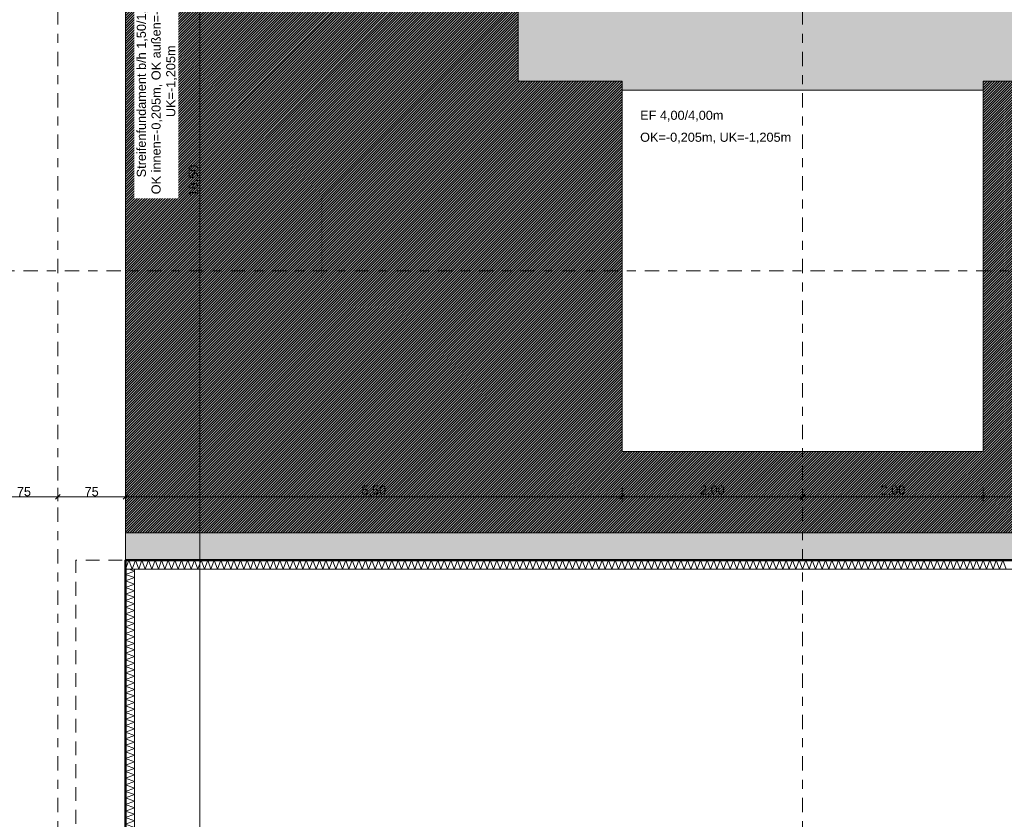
# Model space of a CAD drawing. Header units: metres. Extents: x -273 to 6, y -183 to 13.
# Tile 225 of 256: x -50 to -39, y -37 to -28. Entities that reach past the tile are written whole.
import ezdxf

# ---------------------------------------------------------------- set-up
doc = ezdxf.new("R2010")
doc.units = ezdxf.units.M
doc.header["$LTSCALE"] = 0.05
doc.header["$PDMODE"] = 1
doc.header["$PDSIZE"] = -2
doc.linetypes.add('ISO-02 Strichlinie', pattern=[3.81, 3.048, -0.762])
doc.linetypes.add('Linienart-53', pattern=[5.291531, 3.175, -1.058062, 0.352704, -0.705764])
doc.layers.get('0').update_dxf_attribs({"lineweight": 25})
for name, color, linetype, lineweight, true_color in [('00 -Bauelemente -Dämmung innen', 7, 'Continuous', 9, 0xff7fe6), ('30 -32 Gründung- 2 Flachgründungen u. Bodenplatten', 7, 'Continuous', 9, 0xff6633), ('30 -32 Gründung-4 Frostschürze', 7, 'Continuous', 9, 0x66aaff), ('70 -72 Beschriftung- 1 Beschriftung allgemein', 7, 'Continuous', 9, 0xff6633), ('70 -76 Bemaßung- 2 Allgemein', 7, 'Continuous', 5, 0x6666cc)]:
    doc.layers.add(name, color=color, linetype=linetype, lineweight=lineweight, true_color=true_color)
for name, color, linetype, lineweight in [('30 -35 Decken- 2 Beläge- Dämmung', 7, 'Continuous', 9), ('70 -71 Achsen- 1 Gebäudeachsen', 7, 'Linienart-53', 18), ('Keine', 7, 'Continuous', 9)]:
    doc.layers.add(name, color=color, linetype=linetype, lineweight=lineweight)
doc.styles.add('Arial', font='arial.ttf')
doc.dimstyles.new('k+k_klein', dxfattribs={"dimtxt": 0.100689, "dimasz": 0.05302, "dimexe": 0.05, "dimexo": 0.15, "dimgap": 0.005, "dimtad": 1, "dimdec": 3, "dimtxsty": 'Arial', "dimblk": 'VW_SLASH-2', "dimblk1": 'VW_SLASH-2', "dimblk2": 'VW_SLASH-2', "dimcen": 0, "dimdle": 0.025, "dimadec": 3, "dimazin": 0, "dimtfac": 0.75, "dimtdec": 3, "dimtix": 1, "dimtmove": 0, "dimatfit": 0, "dimldrblk": 'VW_FILLEDARROW', "dimfxl": 0.1, "dimfxlon": 1, "dimfrac": 2, "dimtolj": 1, "dimarcsym": 0})

# ---------------------------------------------------------------- blocks, each defined once
blk = doc.blocks.new('_Achsen (3D)')
at = {"layer": '70 -71 Achsen- 1 Gebäudeachsen', "transparency": 33554687}
for p, q in [((-49.921, 3.8), (-49.921, -46.172)), ((-41.671, 3.8), (-41.671, -46.172)), ((-179.668, -31.197), (3.826, -31.197))]:
    blk.add_line(p, q, dxfattribs=at)
blk = doc.blocks.new('Gruppe-394')
at = {"color": 255, "linetype": 'Continuous', "lineweight": 5}
blk.add_wipeout([(-49.171, -34.497), (-26.021, -34.497), (-26.021, -34.397), (-49.171, -34.397)], dxfattribs=at).dxf.layer = '00 -Bauelemente -Dämmung innen'
blk = doc.blocks.new('Gruppe-395')
at = {"layer": '00 -Bauelemente -Dämmung innen', "color": 7, "transparency": 33554687, "flags": 128}
blk.add_lwpolyline([(-49.171, -34.497), (-49.135, -34.397), (-49.098, -34.497), (-49.062, -34.397), (-49.025, -34.497), (-48.989, -34.397), (-48.953, -34.497), (-48.916, -34.397), (-48.88, -34.497), (-48.843, -34.397), (-48.807, -34.497), (-48.771, -34.397), (-48.734, -34.497), (-48.698, -34.397), (-48.661, -34.497), (-48.625, -34.397), (-48.589, -34.497), (-48.552, -34.397), (-48.516, -34.497), (-48.479, -34.397), (-48.443, -34.497), (-48.407, -34.397), (-48.37, -34.497), (-48.334, -34.397), (-48.297, -34.497), (-48.261, -34.397), (-48.225, -34.497), (-48.188, -34.397), (-48.152, -34.497), (-48.115, -34.397), (-48.079, -34.497), (-48.043, -34.397), (-48.006, -34.497), (-47.97, -34.397), (-47.934, -34.497), (-47.897, -34.397), (-47.861, -34.497), (-47.824, -34.397), (-47.788, -34.497), (-47.752, -34.397), (-47.715, -34.497), (-47.679, -34.397), (-47.642, -34.497), (-47.606, -34.397), (-47.57, -34.497), (-47.533, -34.397), (-47.497, -34.497), (-47.46, -34.397), (-47.424, -34.497), (-47.388, -34.397), (-47.351, -34.497), (-47.315, -34.397), (-47.278, -34.497), (-47.242, -34.397), (-47.206, -34.497), (-47.169, -34.397), (-47.133, -34.497), (-47.096, -34.397), (-47.06, -34.497), (-47.024, -34.397), (-46.987, -34.497), (-46.951, -34.397), (-46.914, -34.497), (-46.878, -34.397), (-46.842, -34.497), (-46.805, -34.397), (-46.769, -34.497), (-46.732, -34.397), (-46.696, -34.497), (-46.66, -34.397), (-46.623, -34.497), (-46.587, -34.397), (-46.55, -34.497), (-46.514, -34.397), (-46.478, -34.497), (-46.441, -34.397), (-46.405, -34.497), (-46.368, -34.397), (-46.332, -34.497), (-46.296, -34.397), (-46.259, -34.497), (-46.223, -34.397), (-46.186, -34.497), (-46.15, -34.397), (-46.114, -34.497), (-46.077, -34.397), (-46.041, -34.497), (-46.004, -34.397), (-45.968, -34.497), (-45.932, -34.397), (-45.895, -34.497), (-45.859, -34.397), (-45.822, -34.497), (-45.786, -34.397), (-45.75, -34.497), (-45.713, -34.397), (-45.677, -34.497), (-45.64, -34.397), (-45.604, -34.497), (-45.568, -34.397), (-45.531, -34.497), (-45.495, -34.397), (-45.459, -34.497), (-45.422, -34.397), (-45.386, -34.497), (-45.349, -34.397), (-45.313, -34.497), (-45.277, -34.397), (-45.24, -34.497), (-45.204, -34.397), (-45.167, -34.497), (-45.131, -34.397), (-45.095, -34.497), (-45.058, -34.397), (-45.022, -34.497), (-44.985, -34.397), (-44.949, -34.497), (-44.913, -34.397), (-44.876, -34.497), (-44.84, -34.397), (-44.803, -34.497), (-44.767, -34.397), (-44.731, -34.497), (-44.694, -34.397), (-44.658, -34.497), (-44.621, -34.397), (-44.585, -34.497), (-44.549, -34.397), (-44.512, -34.497), (-44.476, -34.397), (-44.439, -34.497), (-44.403, -34.397), (-44.367, -34.497), (-44.33, -34.397), (-44.294, -34.497), (-44.257, -34.397), (-44.221, -34.497), (-44.185, -34.397), (-44.148, -34.497), (-44.112, -34.397), (-44.075, -34.497), (-44.039, -34.397), (-44.003, -34.497), (-43.966, -34.397), (-43.93, -34.497), (-43.893, -34.397), (-43.857, -34.497), (-43.821, -34.397), (-43.784, -34.497), (-43.748, -34.397), (-43.711, -34.497), (-43.675, -34.397), (-43.639, -34.497), (-43.602, -34.397), (-43.566, -34.497), (-43.529, -34.397), (-43.493, -34.497), (-43.457, -34.397), (-43.42, -34.497), (-43.384, -34.397), (-43.347, -34.497), (-43.311, -34.397), (-43.275, -34.497), (-43.238, -34.397), (-43.202, -34.497), (-43.165, -34.397), (-43.129, -34.497), (-43.093, -34.397), (-43.056, -34.497), (-43.02, -34.397), (-42.984, -34.497), (-42.947, -34.397), (-42.911, -34.497), (-42.874, -34.397), (-42.838, -34.497), (-42.802, -34.397), (-42.765, -34.497), (-42.729, -34.397), (-42.692, -34.497), (-42.656, -34.397), (-42.62, -34.497), (-42.583, -34.397), (-42.547, -34.497), (-42.51, -34.397), (-42.474, -34.497), (-42.438, -34.397), (-42.401, -34.497), (-42.365, -34.397), (-42.328, -34.497), (-42.292, -34.397), (-42.256, -34.497), (-42.219, -34.397), (-42.183, -34.497), (-42.146, -34.397), (-42.11, -34.497), (-42.074, -34.397), (-42.037, -34.497), (-42.001, -34.397), (-41.964, -34.497), (-41.928, -34.397), (-41.892, -34.497), (-41.855, -34.397), (-41.819, -34.497), (-41.782, -34.397), (-41.746, -34.497), (-41.71, -34.397), (-41.673, -34.497), (-41.637, -34.397), (-41.6, -34.497), (-41.564, -34.397), (-41.528, -34.497), (-41.491, -34.397), (-41.455, -34.497), (-41.418, -34.397), (-41.382, -34.497), (-41.346, -34.397), (-41.309, -34.497), (-41.273, -34.397), (-41.236, -34.497), (-41.2, -34.397), (-41.164, -34.497), (-41.127, -34.397), (-41.091, -34.497), (-41.054, -34.397), (-41.018, -34.497), (-40.982, -34.397), (-40.945, -34.497), (-40.909, -34.397), (-40.872, -34.497), (-40.836, -34.397), (-40.8, -34.497), (-40.763, -34.397), (-40.727, -34.497), (-40.69, -34.397), (-40.654, -34.497), (-40.618, -34.397), (-40.581, -34.497), (-40.545, -34.397), (-40.509, -34.497), (-40.472, -34.397), (-40.436, -34.497), (-40.399, -34.397), (-40.363, -34.497), (-40.327, -34.397), (-40.29, -34.497), (-40.254, -34.397), (-40.217, -34.497), (-40.181, -34.397), (-40.145, -34.497), (-40.108, -34.397), (-40.072, -34.497), (-40.035, -34.397), (-39.999, -34.497), (-39.963, -34.397), (-39.926, -34.497), (-39.89, -34.397), (-39.853, -34.497), (-39.817, -34.397), (-39.781, -34.497), (-39.744, -34.397), (-39.708, -34.497), (-39.671, -34.397), (-39.635, -34.497), (-39.599, -34.397), (-39.562, -34.497), (-39.526, -34.397), (-39.489, -34.497), (-39.453, -34.397), (-39.417, -34.497)], dxfattribs=at)
blk = doc.blocks.new('Gruppe-396')
at = {"layer": '00 -Bauelemente -Dämmung innen', "color": 7, "linetype": 'Continuous', "lineweight": 9, "transparency": 33554687}
blk.add_line((-49.171, -34.397), (-49.171, -34.497), dxfattribs=at)
blk = doc.blocks.new('Gruppe-398')
at = {"color": 7, "transparency": 33554687}
blk.add_blockref('Gruppe-396', (0, 0), dxfattribs=at)
blk = doc.blocks.new('Gruppe-399')
at = {"layer": '00 -Bauelemente -Dämmung innen', "color": 7, "linetype": 'Continuous', "lineweight": 9, "transparency": 33554687}
blk.add_line((-26.021, -34.397), (-49.171, -34.397), dxfattribs=at)
blk = doc.blocks.new('Gruppe-400')
at = {"layer": '00 -Bauelemente -Dämmung innen', "color": 7, "linetype": 'Continuous', "lineweight": 9, "transparency": 33554687}
blk.add_line((-49.171, -34.497), (-26.021, -34.497), dxfattribs=at)
blk = doc.blocks.new('Gruppe-401')
at = {"color": 7, "transparency": 33554687}
for name in ['Gruppe-399', 'Gruppe-400']:
    blk.add_blockref(name, (0, 0), dxfattribs=at)
blk = doc.blocks.new('Gruppe-402')
at = {"layer": '00 -Bauelemente -Dämmung innen', "color": 7}
blk.add_blockref('Gruppe-394', (0, 0), dxfattribs=at)
at = {"color": 7, "transparency": 33554687}
for name in ['Gruppe-398', 'Gruppe-401']:
    blk.add_blockref(name, (0, 0), dxfattribs=at)
at = {"layer": '00 -Bauelemente -Dämmung innen', "color": 7, "transparency": 33554687}
blk.add_blockref('Gruppe-395', (0, 0), dxfattribs=at)
blk = doc.blocks.new('Gruppe-403')
at = {"layer": '00 -Bauelemente -Dämmung innen', "color": 7, "transparency": 33554687}
blk.add_blockref('Gruppe-402', (0, 0), dxfattribs=at)
at = {"layer": '00 -Bauelemente -Dämmung innen', "color": 0, "flags": 1}
for tag in ['IFC_UUID', 'instanceID', 'prm0_name', 'prm0_type', 'prm0_value', 'prm1_name', 'prm1_type', 'prm1_value', 'prm2_name', 'prm2_type', 'prm2_value', 'prm3_name', 'prm3_type', 'prm3_value', 'prm4_name', 'prm4_type', 'prm4_value', 'prm5_name', 'prm5_type', 'prm5_value', 'prm6_name', 'prm6_type', 'prm6_value']:
    blk.add_attdef(tag, (-49.171, -34.497), '', height=0.00018, dxfattribs=at)
blk = doc.blocks.new('Gruppe-1444')
at = {"color": 255, "linetype": 'Continuous', "lineweight": 5}
blk.add_wipeout([(-49.071, -40.197), (-49.071, -34.497), (-49.171, -34.497), (-49.171, -40.197)], dxfattribs=at).dxf.layer = '00 -Bauelemente -Dämmung innen'
blk = doc.blocks.new('Gruppe-1445')
at = {"layer": '00 -Bauelemente -Dämmung innen', "color": 7, "transparency": 33554687, "flags": 128}
blk.add_lwpolyline([(-49.071, -40.197), (-49.171, -40.161), (-49.071, -40.124), (-49.171, -40.088), (-49.071, -40.051), (-49.171, -40.015), (-49.071, -39.979), (-49.171, -39.942), (-49.071, -39.906), (-49.171, -39.869), (-49.071, -39.833), (-49.171, -39.797), (-49.071, -39.76), (-49.171, -39.724), (-49.071, -39.687), (-49.171, -39.651), (-49.071, -39.615), (-49.171, -39.578), (-49.071, -39.542), (-49.171, -39.505), (-49.071, -39.469), (-49.171, -39.433), (-49.071, -39.396), (-49.171, -39.36), (-49.071, -39.324), (-49.171, -39.287), (-49.071, -39.251), (-49.171, -39.214), (-49.071, -39.178), (-49.171, -39.142), (-49.071, -39.105), (-49.171, -39.069), (-49.071, -39.032), (-49.171, -38.996), (-49.071, -38.96), (-49.171, -38.923), (-49.071, -38.887), (-49.171, -38.85), (-49.071, -38.814), (-49.171, -38.778), (-49.071, -38.741), (-49.171, -38.705), (-49.071, -38.668), (-49.171, -38.632), (-49.071, -38.596), (-49.171, -38.559), (-49.071, -38.523), (-49.171, -38.486), (-49.071, -38.45), (-49.171, -38.414), (-49.071, -38.377), (-49.171, -38.341), (-49.071, -38.304), (-49.171, -38.268), (-49.071, -38.232), (-49.171, -38.195), (-49.071, -38.159), (-49.171, -38.122), (-49.071, -38.086), (-49.171, -38.05), (-49.071, -38.013), (-49.171, -37.977), (-49.071, -37.94), (-49.171, -37.904), (-49.071, -37.868), (-49.171, -37.831), (-49.071, -37.795), (-49.171, -37.758), (-49.071, -37.722), (-49.171, -37.686), (-49.071, -37.649), (-49.171, -37.613), (-49.071, -37.576), (-49.171, -37.54), (-49.071, -37.504), (-49.171, -37.467), (-49.071, -37.431), (-49.171, -37.394), (-49.071, -37.358), (-49.171, -37.322), (-49.071, -37.285), (-49.171, -37.249), (-49.071, -37.212), (-49.171, -37.176), (-49.071, -37.14), (-49.171, -37.103), (-49.071, -37.067), (-49.171, -37.031), (-49.071, -36.994), (-49.171, -36.958), (-49.071, -36.921), (-49.171, -36.885), (-49.071, -36.849), (-49.171, -36.812), (-49.071, -36.776), (-49.171, -36.739), (-49.071, -36.703), (-49.171, -36.667), (-49.071, -36.63), (-49.171, -36.594), (-49.071, -36.557), (-49.171, -36.521), (-49.071, -36.485), (-49.171, -36.448), (-49.071, -36.412), (-49.171, -36.375), (-49.071, -36.339), (-49.171, -36.303), (-49.071, -36.266), (-49.171, -36.23), (-49.071, -36.193), (-49.171, -36.157), (-49.071, -36.121), (-49.171, -36.084), (-49.071, -36.048), (-49.171, -36.011), (-49.071, -35.975), (-49.171, -35.939), (-49.071, -35.902), (-49.171, -35.866), (-49.071, -35.829), (-49.171, -35.793), (-49.071, -35.757), (-49.171, -35.72), (-49.071, -35.684), (-49.171, -35.647), (-49.071, -35.611), (-49.171, -35.575), (-49.071, -35.538), (-49.171, -35.502), (-49.071, -35.465), (-49.171, -35.429), (-49.071, -35.393), (-49.171, -35.356), (-49.071, -35.32), (-49.171, -35.283), (-49.071, -35.247), (-49.171, -35.211), (-49.071, -35.174), (-49.171, -35.138), (-49.071, -35.101), (-49.171, -35.065), (-49.071, -35.029), (-49.171, -34.992), (-49.071, -34.956), (-49.171, -34.919), (-49.071, -34.883), (-49.171, -34.847), (-49.071, -34.81), (-49.171, -34.774), (-49.071, -34.737), (-49.171, -34.701), (-49.071, -34.665), (-49.171, -34.628), (-49.071, -34.592), (-49.171, -34.556), (-49.071, -34.519), (-49.132, -34.497)], dxfattribs=at)
blk = doc.blocks.new('Gruppe-1446')
at = {"layer": '00 -Bauelemente -Dämmung innen', "color": 7, "linetype": 'Continuous', "lineweight": 9, "transparency": 33554687}
blk.add_line((-49.171, -40.197), (-49.071, -40.197), dxfattribs=at)
blk = doc.blocks.new('Gruppe-1447')
at = {"layer": '00 -Bauelemente -Dämmung innen', "color": 7, "linetype": 'Continuous', "lineweight": 9, "transparency": 33554687}
blk.add_line((-49.071, -34.497), (-49.171, -34.497), dxfattribs=at)
blk = doc.blocks.new('Gruppe-1448')
at = {"color": 7, "transparency": 33554687}
for name in ['Gruppe-1447', 'Gruppe-1446']:
    blk.add_blockref(name, (0, 0), dxfattribs=at)
blk = doc.blocks.new('Gruppe-1449')
at = {"layer": '00 -Bauelemente -Dämmung innen', "color": 7, "linetype": 'Continuous', "lineweight": 9, "transparency": 33554687}
blk.add_line((-49.171, -34.497), (-49.171, -40.197), dxfattribs=at)
blk = doc.blocks.new('Gruppe-1450')
at = {"layer": '00 -Bauelemente -Dämmung innen', "color": 7, "linetype": 'Continuous', "lineweight": 9, "transparency": 33554687}
blk.add_line((-49.071, -40.197), (-49.071, -34.497), dxfattribs=at)
blk = doc.blocks.new('Gruppe-1451')
at = {"color": 7, "transparency": 33554687}
for name in ['Gruppe-1449', 'Gruppe-1450']:
    blk.add_blockref(name, (0, 0), dxfattribs=at)
blk = doc.blocks.new('Gruppe-1452')
at = {"layer": '00 -Bauelemente -Dämmung innen', "color": 7}
blk.add_blockref('Gruppe-1444', (0, 0), dxfattribs=at)
at = {"color": 7, "transparency": 33554687}
for name in ['Gruppe-1448', 'Gruppe-1451']:
    blk.add_blockref(name, (0, 0), dxfattribs=at)
at = {"layer": '00 -Bauelemente -Dämmung innen', "color": 7, "transparency": 33554687}
blk.add_blockref('Gruppe-1445', (0, 0), dxfattribs=at)
blk = doc.blocks.new('Gruppe-1453')
at = {"layer": '00 -Bauelemente -Dämmung innen', "color": 7, "transparency": 33554687}
blk.add_blockref('Gruppe-1452', (0, 0), dxfattribs=at)
at = {"layer": '00 -Bauelemente -Dämmung innen', "color": 0, "flags": 1}
for tag in ['IFC_UUID', 'instanceID', 'prm0_name', 'prm0_type', 'prm0_value', 'prm1_name', 'prm1_type', 'prm1_value', 'prm2_name', 'prm2_type', 'prm2_value', 'prm3_name', 'prm3_type', 'prm3_value', 'prm4_name', 'prm4_type', 'prm4_value', 'prm5_name', 'prm5_type', 'prm5_value', 'prm6_name', 'prm6_type', 'prm6_value']:
    blk.add_attdef(tag, (-49.171, -40.197), '', height=0.00018, dxfattribs=at)
blk = doc.blocks.new('Gruppe-2154')
at = {"layer": '30 -32 Gründung- 2 Flachgründungen u. Bodenplatten', "flags": 128}
blk.add_lwpolyline([(-43.671, -29.197), (-39.671, -29.197), (-39.671, -33.197), (-43.671, -33.197)], close=True, dxfattribs=at)
at = {"color": 255}
for points in [[(-43.471, -29.559), (-42.543, -29.559), (-42.543, -29.397), (-43.471, -29.397)], [(-43.471, -29.803), (-41.79, -29.803), (-41.79, -29.64), (-43.471, -29.64)]]:
    blk.add_wipeout(points, dxfattribs=at).dxf.layer = '70 -72 Beschriftung- 1 Beschriftung allgemein'
at = {"layer": '70 -72 Beschriftung- 1 Beschriftung allgemein', "char_height": 0.10069, "attachment_point": 1, "line_spacing_factor": 0.970891, "style": 'Arial'}
for s, insert in [('EF 4,00/4,00m', (-43.471, -29.424)), ('OK=-0,205m, UK=-1,205m', (-43.471, -29.667))]:
    blk.add_mtext(s, dxfattribs=dict(at, insert=insert))
blk = doc.blocks.new('_FU_2D LP5 (2D)')
at = {"layer": '30 -35 Decken- 2 Beläge- Dämmung', "linetype": 'Continuous', "lineweight": 18, "true_color": 0xd9d9d9}
h = blk.add_hatch(dxfattribs=at)
h.set_pattern_fill('Schraffur grau', color=254, style=0, pattern_type=2)
h.set_pattern_definition([(45, (-26.550902, -25.439444), (0.014142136, -0.014142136), [])])
h.paths.add_polyline_path([(-49.17099996, -20.94704198), (-49.17099996, -34.09704198), (-26.02099996, -34.09704198), (-26.02099996, -33.19704198), (-27.17099996, -33.19704198), (-27.17099996, -29.09704198), (-31.42099996, -29.09704198), (-31.42099996, -33.19704198), (-35.42099996, -33.19704198), (-35.42099996, -29.09704198), (-39.67099996, -29.09704198), (-39.67099996, -33.19704198), (-43.67099996, -33.19704198), (-43.67099996, -29.09704198), (-44.82099996, -29.09704198), (-44.82099996, -14.84704198), (-49.84599996, -14.84704198), (-49.84599996, -18.94704198), (-48.84599996, -18.94704198), (-48.84599996, -20.94704198)])
at = {"layer": '30 -35 Decken- 2 Beläge- Dämmung', "flags": 128}
blk.add_lwpolyline([(-49.17099996, -20.94704198), (-49.17099996, -34.09704198), (-26.02099996, -34.09704198), (-26.02099996, -33.19704198), (-27.17099996, -33.19704198), (-27.17099996, -29.09704198), (-31.42099996, -29.09704198), (-31.42099996, -33.19704198), (-35.42099996, -33.19704198), (-35.42099996, -29.09704198), (-39.67099996, -29.09704198), (-39.67099996, -33.19704198), (-43.67099996, -33.19704198), (-43.67099996, -29.09704198), (-44.82099996, -29.09704198), (-44.82099996, -14.84704198), (-49.84599996, -14.84704198), (-49.84599996, -18.94704198), (-48.84599996, -18.94704198), (-48.84599996, -20.94704198)], close=True, dxfattribs=at)
at = {"layer": '00 -Bauelemente -Dämmung innen', "color": 7}
blk.add_blockref('Gruppe-403', (0, 0), dxfattribs=at)
at = {"layer": '30 -32 Gründung-4 Frostschürze', "linetype": 'Continuous', "lineweight": 0, "transparency": 33554534}
blk.add_hatch(color=161, dxfattribs=at).paths.add_polyline_path([(-49.17099996, -34.09704198), (-26.02099996, -34.09704198), (-26.02099996, -34.39704198), (-49.17099996, -34.39704198)])
at = {"layer": '30 -32 Gründung-4 Frostschürze', "flags": 128}
blk.add_lwpolyline([(-49.17099996, -34.09704198), (-26.02099996, -34.09704198), (-26.02099996, -34.39704198), (-49.17099996, -34.39704198)], close=True, dxfattribs=at)
at = {"layer": '00 -Bauelemente -Dämmung innen', "color": 7}
blk.add_blockref('Gruppe-1453', (0, 0), dxfattribs=at)
at = {"layer": '30 -32 Gründung- 2 Flachgründungen u. Bodenplatten', "color": 7}
blk.add_blockref('Gruppe-2154', (0, 0), dxfattribs=at)
at = {"layer": 'Keine', "linetype": 'Continuous', "lineweight": 0, "transparency": 33554511}
h = blk.add_hatch(color=43, dxfattribs=at)
h.paths.add_polyline_path([(-49.17099996, -34.09704198), (-26.02099996, -34.09704198), (-26.02099996, -33.19704198), (-27.17099996, -33.19704198), (-27.17099996, -29.19704198), (-23.17099996, -29.19704198), (-23.17099996, -33.19704198), (-24.32099996, -33.19704198), (-24.32099996, -35.17704198), (-25.07099996, -35.17704198), (-25.07099996, -38.34704198), (-24.07099996, -38.34704198), (-24.07099996, -39.34704198), (-18.02099996, -39.34704198), (-18.02099996, -38.34704198), (-15.82099996, -38.34704198), (-15.82099996, -39.34704198), (-9.77099996, -39.34704198), (-9.77099996, -38.34704198), (-7.57099996, -38.34704198), (-7.57099996, -39.34704198), (-1.19599996, -39.34704198), (-1.19599996, -38.67204198), (-0.52099996, -38.67204198), (-0.52099996, -32.29704198), (-1.52099996, -32.29704198), (-1.52099996, -30.09704198), (-0.52099996, -30.09704198), (-0.52099996, -24.19704198), (-1.67099996, -24.19704198), (-1.67099996, -18.69704198), (-0.52099996, -18.69704198), (-0.52099996, -12.94704198), (-1.67099996, -12.94704198), (-1.67099996, -8.79704198), (-6.57099996, -8.79704198), (-6.57099996, -14.59704198), (-10.77099996, -14.59704198), (-10.77099996, -8.79704198), (-14.72099996, -8.79704198), (-14.72099996, -14.24704198), (-19.12099996, -14.24704198), (-19.12099996, -8.79704198), (-24.42099996, -8.79704198), (-24.42099996, -9.44704198), (-29.02099996, -9.44704198), (-29.02099996, -8.89704198), (-49.72099996, -8.89704198), (-49.72099996, -10.69704198), (-48.84599996, -10.69704198), (-48.84599996, -12.69704198), (-49.84599996, -12.69704198), (-49.84599996, -18.94704198), (-48.84599996, -18.94704198), (-48.84599996, -20.94704198), (-49.17099996, -20.94704198)])
h.paths.add_polyline_path([(-23.67099996, -25.19704198), (-26.67099996, -25.19704198), (-26.67099996, -17.66704198), (-23.14099996, -17.66704198), (-23.14099996, -20.69704198), (-23.67099996, -20.69704198)])
h.paths.add_polyline_path([(-24.07099996, -12.79704198), (-26.27099996, -12.79704198), (-26.27099996, -10.59704198), (-24.07099996, -10.59704198)])
h.paths.add_polyline_path([(-39.67099996, -13.69704198), (-43.67099996, -13.69704198), (-43.67099996, -9.69704198), (-39.67099996, -9.69704198)])
h.paths.add_polyline_path([(-31.22099996, -25.49704198), (-35.62099996, -25.49704198), (-35.62099996, -17.39704198), (-31.22099996, -17.39704198)])
h.paths.add_polyline_path([(-6.97099996, -32.89704198), (-10.37099996, -32.89704198), (-10.37099996, -29.49704198), (-6.97099996, -29.49704198)])
h.paths.add_polyline_path([(-15.42099996, -25.19704198), (-18.42099996, -25.19704198), (-18.42099996, -17.69704198), (-15.42099996, -17.69704198)])
h.paths.add_polyline_path([(-31.42099996, -33.19704198), (-35.42099996, -33.19704198), (-35.42099996, -29.19704198), (-31.42099996, -29.19704198)])
h.paths.add_polyline_path([(-43.67099996, -29.19704198), (-39.67099996, -29.19704198), (-39.67099996, -33.19704198), (-43.67099996, -33.19704198)])
h.paths.add_polyline_path([(-10.87099996, -17.39704198), (-6.47099996, -17.39704198), (-6.47099996, -25.49704198), (-10.87099996, -25.49704198)])
h.paths.add_polyline_path([(-18.42099996, -29.69704198), (-15.42099996, -29.69704198), (-15.42099996, -32.69704198), (-18.42099996, -32.69704198)])
h.paths.add_polyline_path([(-43.87099996, -17.39704198), (-39.47099996, -17.39704198), (-39.47099996, -25.49704198), (-43.87099996, -25.49704198)])
h.paths.add_polyline_path([(-35.42099996, -9.69704198), (-31.42099996, -9.69704198), (-31.42099996, -13.69704198), (-35.42099996, -13.69704198)])
h.paths.add_polyline_path([(-24.17099996, -13.33704198), (-24.17099996, -13.79704198), (-21.77099996, -13.79704198), (-21.77099996, -17.19704198), (-24.17099996, -17.19704198), (-24.17099996, -14.83704198), (-26.00599996, -14.83704198), (-26.00599996, -13.33704198)])
at = {"layer": '30 -32 Gründung- 2 Flachgründungen u. Bodenplatten', "flags": 128}
blk.add_lwpolyline([(-50.67099996, -20.94704198), (-49.17099996, -20.94704198), (-49.17099996, -40.19704198), (-50.67099996, -40.19704198)], close=True, dxfattribs=at)
at = {"layer": '30 -32 Gründung- 2 Flachgründungen u. Bodenplatten', "linetype": 'ISO-02 Strichlinie', "flags": 128}
blk.add_lwpolyline([(-50.67099996, -39.64704198), (-49.72099996, -39.64704198), (-49.72099996, -34.39704198), (-49.17099996, -34.39704198)], dxfattribs=at)
at = {"layer": '70 -72 Beschriftung- 1 Beschriftung allgemein', "color": 103, "lineweight": 50, "true_color": 0x66cc7f, "flags": 128}
blk.add_lwpolyline([(-98.82099996, -34.39704198), (-75.67099996, -34.39704198), (-75.67099996, -35.19704198), (-74.87099996, -35.19704198), (-74.87099996, -38.67204198), (-75.44599996, -38.67204198), (-75.44599996, -40.22204198), (-73.89599996, -40.22204198), (-73.89599996, -39.64704198), (-67.52099996, -39.64704198), (-67.52099996, -40.54704198), (-65.32099996, -40.54704198), (-65.32099996, -39.64704198), (-59.27099996, -39.64704198), (-59.27099996, -40.54704198), (-57.07099996, -40.54704198), (-57.07099996, -39.64704198), (-50.67099996, -39.64704198), (-50.67099996, -40.19704198), (-49.17099996, -40.19704198), (-49.17099996, -34.39704198), (-26.02099996, -34.39704198)], dxfattribs=at)
at = {"layer": 'Keine', "flags": 128}
blk.add_lwpolyline([(-29.02099996, -8.89704198), (-49.72099996, -8.89704198), (-49.72099996, -10.69704198), (-48.84599996, -10.69704198), (-48.84599996, -12.69704198), (-49.84599996, -12.69704198), (-49.84599996, -18.94704198), (-48.84599996, -18.94704198), (-48.84599996, -20.94704198), (-49.17099996, -20.94704198), (-49.17099996, -34.09704198), (-26.02099996, -34.09704198)], dxfattribs=at)
blk.add_lwpolyline([(-43.67099996, -29.19704198), (-39.67099996, -29.19704198), (-39.67099996, -33.19704198), (-43.67099996, -33.19704198)], close=True, dxfattribs=at)
blk = doc.blocks.new('Gruppe-2767')
at = {"color": 255}
blk.add_wipeout([(-48.586, -30.394), (-48.586, -27.803), (-49.073, -27.803), (-49.073, -30.394)], dxfattribs=at).dxf.layer = '70 -72 Beschriftung- 1 Beschriftung allgemein'
at = {"layer": '70 -72 Beschriftung- 1 Beschriftung allgemein', "insert": (-49.046, -29.098), "char_height": 0.10069, "attachment_point": 2, "rotation": 90, "line_spacing_factor": 0.970891, "style": 'Arial'}
blk.add_mtext('Streifenfundament b/h 1,50/1,00m\\POK innen=-0,205m, OK außen=-0,455m  \\PUK=-1,205m', dxfattribs=at)
blk = doc.blocks.new('VW_SLASH-2')
at = {"color": 0, "linetype": 'ByBlock', "lineweight": -2, "transparency": 16777216}
blk.add_line((0.47, 0), (-1, 0), dxfattribs=at)
at = {"color": 0, "lineweight": 5, "transparency": 16777216, "flags": 128}
blk.add_lwpolyline([(0.5, 0.5), (-0.5, -0.5)], dxfattribs=at)
blk = doc.blocks.new('*D2928')
at = {"layer": '70 -76 Bemaßung- 2 Allgemein', "color": 0, "lineweight": -2}
for p, q in [((-49.224, -44.272), (-49.868, -44.272)), ((-49.171, -44.172), (-49.171, -44.322)), ((-49.921, -44.422), (-49.921, -44.322))]:
    blk.add_line(p, q, dxfattribs=at)
at = {"layer": 'Defpoints', "color": 0}
for p in [(-49.171, -34.397), (-49.921, -44.272), (-49.921, -44.272)]:
    blk.add_point(p, dxfattribs=at)
at = {"layer": '70 -76 Bemaßung- 2 Allgemein', "color": 0, "lineweight": -2, "xscale": 0.05302001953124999, "yscale": 0.05302001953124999, "zscale": 0.05302001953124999, "rotation": 180}
blk.add_blockref('VW_SLASH-2', (-49.921, -44.272), dxfattribs=at)
at = {"layer": '70 -76 Bemaßung- 2 Allgemein', "color": 0, "lineweight": -2, "xscale": 0.05302001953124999, "yscale": 0.05302001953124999, "zscale": 0.05302001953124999}
blk.add_blockref('VW_SLASH-2', (-49.171, -44.272), dxfattribs=at)
at = {"layer": '70 -76 Bemaßung- 2 Allgemein', "color": 0, "insert": (-49.546, -44.216), "char_height": 0.1007, "attachment_point": 5, "style": 'Arial'}
blk.add_mtext('\\A1;75', dxfattribs=at)
blk = doc.blocks.new('VW_FILLEDARROW')
at = {"linetype": 'Continuous', "lineweight": 0, "transparency": 16777216}
blk.add_hatch(color=0, dxfattribs=at).paths.add_polyline_path([(-2.83, 0.76), (0, 0), (-2.83, -0.76)])
at = {"color": 0, "lineweight": 5, "transparency": 16777216, "flags": 128}
blk.add_lwpolyline([(-2.83, 0.76), (0, 0), (-2.83, -0.76)], close=True, dxfattribs=at)
blk = doc.blocks.new('*D2929')
at = {"layer": '70 -76 Bemaßung- 2 Allgemein', "color": 0, "lineweight": -2}
for p, q in [((-49.171, -44.172), (-49.171, -44.322)), ((-25.424, -44.272), (-49.118, -44.272)), ((-25.371, -44.172), (-25.371, -44.322))]:
    blk.add_line(p, q, dxfattribs=at)
at = {"layer": 'Defpoints', "color": 0}
for p in [(-49.171, -34.397), (-25.371, -34.397), (-49.171, -44.272)]:
    blk.add_point(p, dxfattribs=at)
at = {"layer": '70 -76 Bemaßung- 2 Allgemein', "color": 0, "lineweight": -2, "xscale": 0.05302001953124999, "yscale": 0.05302001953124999, "zscale": 0.05302001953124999, "rotation": 180}
blk.add_blockref('VW_SLASH-2', (-49.171, -44.272), dxfattribs=at)
at = {"layer": '70 -76 Bemaßung- 2 Allgemein', "color": 0, "lineweight": -2, "xscale": 0.05302001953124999, "yscale": 0.05302001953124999, "zscale": 0.05302001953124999}
blk.add_blockref('VW_SLASH-2', (-25.371, -44.272), dxfattribs=at)
at = {"layer": '70 -76 Bemaßung- 2 Allgemein', "color": 0, "insert": (-37.271, -44.207), "char_height": 0.1007, "attachment_point": 5, "style": 'Arial'}
blk.add_mtext('\\A1;23,80', dxfattribs=at)
blk = doc.blocks.new('*D3447')
at = {"layer": '70 -76 Bemaßung- 2 Allgemein', "color": 0, "lineweight": -2}
for p, q in [((-48.446, -20.947), (-48.296, -20.947)), ((-48.346, -39.394), (-48.346, -21)), ((-48.446, -39.447), (-48.296, -39.447))]:
    blk.add_line(p, q, dxfattribs=at)
at = {"layer": 'Defpoints', "color": 0}
for p in [(-48.846, -20.947), (-48.346, -20.947), (-49.171, -39.447)]:
    blk.add_point(p, dxfattribs=at)
at = {"layer": '70 -76 Bemaßung- 2 Allgemein', "color": 0, "lineweight": -2, "xscale": 0.05302001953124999, "yscale": 0.05302001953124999, "zscale": 0.05302001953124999}
for p, rotation in [((-48.346, -20.947), 90), ((-48.346, -39.447), 270)]:
    blk.add_blockref('VW_SLASH-2', p, dxfattribs=dict(at, rotation=rotation))
at = {"layer": '70 -76 Bemaßung- 2 Allgemein', "color": 0, "insert": (-48.411, -30.197), "char_height": 0.1007, "attachment_point": 5, "rotation": 90, "style": 'Arial'}
blk.add_mtext('\\A1;18,50', dxfattribs=at)
blk = doc.blocks.new('*D3680')
at = {"layer": '70 -76 Bemaßung- 2 Allgemein', "color": 0, "lineweight": -2}
for p, q in [((-50.671, -33.597), (-50.671, -33.747)), ((-49.974, -33.697), (-50.618, -33.697)), ((-49.921, -33.597), (-49.921, -33.747))]:
    blk.add_line(p, q, dxfattribs=at)
at = {"layer": 'Defpoints', "color": 0}
for p in [(-50.671, -33.197), (-49.921, -33.197), (-50.671, -33.697)]:
    blk.add_point(p, dxfattribs=at)
at = {"layer": '70 -76 Bemaßung- 2 Allgemein', "color": 0, "lineweight": -2, "xscale": 0.05302001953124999, "yscale": 0.05302001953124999, "zscale": 0.05302001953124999, "rotation": 180}
blk.add_blockref('VW_SLASH-2', (-50.671, -33.697), dxfattribs=at)
at = {"layer": '70 -76 Bemaßung- 2 Allgemein', "color": 0, "lineweight": -2, "xscale": 0.05302001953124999, "yscale": 0.05302001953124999, "zscale": 0.05302001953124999}
blk.add_blockref('VW_SLASH-2', (-49.921, -33.697), dxfattribs=at)
at = {"layer": '70 -76 Bemaßung- 2 Allgemein', "color": 0, "insert": (-50.296, -33.641), "char_height": 0.1007, "attachment_point": 5, "style": 'Arial'}
blk.add_mtext('\\A1;75', dxfattribs=at)
blk = doc.blocks.new('*D3681')
at = {"layer": '70 -76 Bemaßung- 2 Allgemein', "color": 0, "lineweight": -2}
for p, q in [((-49.921, -33.597), (-49.921, -33.747)), ((-49.224, -33.697), (-49.868, -33.697)), ((-49.171, -33.597), (-49.171, -33.747))]:
    blk.add_line(p, q, dxfattribs=at)
at = {"layer": 'Defpoints', "color": 0}
for p in [(-49.921, -33.197), (-49.171, -33.197), (-49.921, -33.697)]:
    blk.add_point(p, dxfattribs=at)
at = {"layer": '70 -76 Bemaßung- 2 Allgemein', "color": 0, "lineweight": -2, "xscale": 0.05302001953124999, "yscale": 0.05302001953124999, "zscale": 0.05302001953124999, "rotation": 180}
blk.add_blockref('VW_SLASH-2', (-49.921, -33.697), dxfattribs=at)
at = {"layer": '70 -76 Bemaßung- 2 Allgemein', "color": 0, "lineweight": -2, "xscale": 0.05302001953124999, "yscale": 0.05302001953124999, "zscale": 0.05302001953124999}
blk.add_blockref('VW_SLASH-2', (-49.171, -33.697), dxfattribs=at)
at = {"layer": '70 -76 Bemaßung- 2 Allgemein', "color": 0, "insert": (-49.546, -33.641), "char_height": 0.1007, "attachment_point": 5, "style": 'Arial'}
blk.add_mtext('\\A1;75', dxfattribs=at)
blk = doc.blocks.new('*D3682')
at = {"layer": '70 -76 Bemaßung- 2 Allgemein', "color": 0, "lineweight": -2}
for p, q in [((-49.171, -33.597), (-49.171, -33.747)), ((-43.724, -33.697), (-49.118, -33.697)), ((-43.671, -33.597), (-43.671, -33.747))]:
    blk.add_line(p, q, dxfattribs=at)
at = {"layer": 'Defpoints', "color": 0}
for p in [(-49.171, -33.197), (-43.671, -33.197), (-49.171, -33.697)]:
    blk.add_point(p, dxfattribs=at)
at = {"layer": '70 -76 Bemaßung- 2 Allgemein', "color": 0, "lineweight": -2, "xscale": 0.05302001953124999, "yscale": 0.05302001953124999, "zscale": 0.05302001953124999, "rotation": 180}
blk.add_blockref('VW_SLASH-2', (-49.171, -33.697), dxfattribs=at)
at = {"layer": '70 -76 Bemaßung- 2 Allgemein', "color": 0, "lineweight": -2, "xscale": 0.05302001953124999, "yscale": 0.05302001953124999, "zscale": 0.05302001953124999}
blk.add_blockref('VW_SLASH-2', (-43.671, -33.697), dxfattribs=at)
at = {"layer": '70 -76 Bemaßung- 2 Allgemein', "color": 0, "insert": (-46.421, -33.632), "char_height": 0.1007, "attachment_point": 5, "style": 'Arial'}
blk.add_mtext('\\A1;5,50', dxfattribs=at)
blk = doc.blocks.new('*D3683')
at = {"layer": '70 -76 Bemaßung- 2 Allgemein', "color": 0, "lineweight": -2}
for p, q in [((-43.671, -33.597), (-43.671, -33.747)), ((-41.724, -33.697), (-43.618, -33.697)), ((-41.671, -33.597), (-41.671, -33.747))]:
    blk.add_line(p, q, dxfattribs=at)
at = {"layer": 'Defpoints', "color": 0}
for p in [(-43.671, -33.197), (-41.671, -33.197), (-43.671, -33.697)]:
    blk.add_point(p, dxfattribs=at)
at = {"layer": '70 -76 Bemaßung- 2 Allgemein', "color": 0, "lineweight": -2, "xscale": 0.05302001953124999, "yscale": 0.05302001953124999, "zscale": 0.05302001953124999, "rotation": 180}
blk.add_blockref('VW_SLASH-2', (-43.671, -33.697), dxfattribs=at)
at = {"layer": '70 -76 Bemaßung- 2 Allgemein', "color": 0, "lineweight": -2, "xscale": 0.05302001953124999, "yscale": 0.05302001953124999, "zscale": 0.05302001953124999}
blk.add_blockref('VW_SLASH-2', (-41.671, -33.697), dxfattribs=at)
at = {"layer": '70 -76 Bemaßung- 2 Allgemein', "color": 0, "insert": (-42.671, -33.632), "char_height": 0.1007, "attachment_point": 5, "style": 'Arial'}
blk.add_mtext('\\A1;2,00', dxfattribs=at)
blk = doc.blocks.new('*D3684')
at = {"layer": '70 -76 Bemaßung- 2 Allgemein', "color": 0, "lineweight": -2}
for p, q in [((-41.671, -33.597), (-41.671, -33.747)), ((-39.724, -33.697), (-41.618, -33.697)), ((-39.671, -33.597), (-39.671, -33.747))]:
    blk.add_line(p, q, dxfattribs=at)
at = {"layer": 'Defpoints', "color": 0}
for p in [(-41.671, -33.197), (-39.671, -33.197), (-41.671, -33.697)]:
    blk.add_point(p, dxfattribs=at)
at = {"layer": '70 -76 Bemaßung- 2 Allgemein', "color": 0, "lineweight": -2, "xscale": 0.05302001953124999, "yscale": 0.05302001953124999, "zscale": 0.05302001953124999, "rotation": 180}
blk.add_blockref('VW_SLASH-2', (-41.671, -33.697), dxfattribs=at)
at = {"layer": '70 -76 Bemaßung- 2 Allgemein', "color": 0, "lineweight": -2, "xscale": 0.05302001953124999, "yscale": 0.05302001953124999, "zscale": 0.05302001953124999}
blk.add_blockref('VW_SLASH-2', (-39.671, -33.697), dxfattribs=at)
at = {"layer": '70 -76 Bemaßung- 2 Allgemein', "color": 0, "insert": (-40.671, -33.632), "char_height": 0.1007, "attachment_point": 5, "style": 'Arial'}
blk.add_mtext('\\A1;2,00', dxfattribs=at)
blk = doc.blocks.new('*D3685')
at = {"layer": '70 -76 Bemaßung- 2 Allgemein', "color": 0, "lineweight": -2}
for p, q in [((-39.671, -33.597), (-39.671, -33.747)), ((-35.474, -33.697), (-39.618, -33.697)), ((-35.421, -33.597), (-35.421, -33.747))]:
    blk.add_line(p, q, dxfattribs=at)
at = {"layer": 'Defpoints', "color": 0}
for p in [(-39.671, -33.197), (-35.421, -33.197), (-39.671, -33.697)]:
    blk.add_point(p, dxfattribs=at)
at = {"layer": '70 -76 Bemaßung- 2 Allgemein', "color": 0, "lineweight": -2, "xscale": 0.05302001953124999, "yscale": 0.05302001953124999, "zscale": 0.05302001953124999, "rotation": 180}
blk.add_blockref('VW_SLASH-2', (-39.671, -33.697), dxfattribs=at)
at = {"layer": '70 -76 Bemaßung- 2 Allgemein', "color": 0, "lineweight": -2, "xscale": 0.05302001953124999, "yscale": 0.05302001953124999, "zscale": 0.05302001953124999}
blk.add_blockref('VW_SLASH-2', (-35.421, -33.697), dxfattribs=at)
at = {"layer": '70 -76 Bemaßung- 2 Allgemein', "color": 0, "insert": (-37.546, -33.632), "char_height": 0.1007, "attachment_point": 5, "style": 'Arial'}
blk.add_mtext('\\A1;4,25', dxfattribs=at)
blk = doc.blocks.new('Gruppe-2787')
at = {"layer": '70 -76 Bemaßung- 2 Allgemein'}
for base, p1, p2, text, picture, middle in [((-49.92099996, -44.27204198), (-49.17099996, -34.39704198), (-49.92099996, -44.27204198), '75', '*D2928', (-49.54599996, -44.2158418)), ((-49.17099996, -44.27204198), (-25.37099996, -34.39704198), (-49.17099996, -34.39704198), '23,80', '*D2929', (-37.27099996, -44.20657844))]:
    dim = blk.add_linear_dim(base=base, p1=p1, p2=p2, text=text, dimstyle='k+k_klein', override={"dimtxt": 0.100689, "dimgap": 0.005, "dimdec": 8, "dimpost": '<>', "dimtxsty": 'Arial', "dimtmove": 2}, dxfattribs=at)
    dim.commit()
    dim.dimension.update_dxf_attribs({"geometry": picture, "text_midpoint": middle})
blk = doc.blocks.new('Gruppe-2802')
at = {"layer": '70 -76 Bemaßung- 2 Allgemein'}
dim = blk.add_linear_dim(base=(-48.34599996, -20.94704198), p1=(-49.17099996, -39.44704198), p2=(-48.84599996, -20.94704198), angle=270, text='18,50', dimstyle='k+k_klein', override={"dimtxt": 0.100689, "dimgap": 0.005, "dimdec": 8, "dimpost": '<>', "dimtxsty": 'Arial', "dimtmove": 2}, dxfattribs=at)
dim.commit()
dim.dimension.update_dxf_attribs({"geometry": '*D3447', "text_midpoint": (-48.4114635, -30.19704198)})
blk = doc.blocks.new('Gruppe-2817')
at = {"layer": '70 -76 Bemaßung- 2 Allgemein'}
for base, p1, p2, text, picture, middle in [((-50.67099996, -33.69704198), (-49.92099996, -33.19704198), (-50.67099996, -33.19704198), '75', '*D3680', (-50.29599996, -33.6408418)), ((-49.92099996, -33.69704198), (-49.17099996, -33.19704198), (-49.92099996, -33.19704198), '75', '*D3681', (-49.54599996, -33.6408418)), ((-49.17099996, -33.69704198), (-43.67099996, -33.19704198), (-49.17099996, -33.19704198), '5,50', '*D3682', (-46.42099996, -33.63157844)), ((-43.67099996, -33.69704198), (-41.67099996, -33.19704198), (-43.67099996, -33.19704198), '2,00', '*D3683', (-42.67099996, -33.63157844)), ((-41.67099996, -33.69704198), (-39.67099996, -33.19704198), (-41.67099996, -33.19704198), '2,00', '*D3684', (-40.67099996, -33.63157844)), ((-39.67099996, -33.69704198), (-35.42099996, -33.19704198), (-39.67099996, -33.19704198), '4,25', '*D3685', (-37.54599996, -33.63157844))]:
    dim = blk.add_linear_dim(base=base, p1=p1, p2=p2, text=text, dimstyle='k+k_klein', override={"dimtxt": 0.100689, "dimgap": 0.005, "dimdec": 8, "dimpost": '<>', "dimtxsty": 'Arial', "dimtmove": 2}, dxfattribs=at)
    dim.commit()
    dim.dimension.update_dxf_attribs({"geometry": picture, "text_midpoint": middle})
blk = doc.blocks.new('_FU_2D Bemaßung_ Beschriftung (3D)')
at = {"layer": '70 -72 Beschriftung- 1 Beschriftung allgemein', "color": 7, "transparency": 33554687}
blk.add_blockref('Gruppe-2767', (0, 0), dxfattribs=at)
at = {"layer": '70 -76 Bemaßung- 2 Allgemein'}
for name in ['Gruppe-2817', 'Gruppe-2787']:
    blk.add_blockref(name, (0, 0), dxfattribs=at)
blk.add_blockref('Gruppe-2802', (0, 0), dxfattribs=at)

msp = doc.modelspace()

# ---------------------------------------------------------------- block references
at = {"layer": 'Keine', "color": 1}
msp.add_blockref('_Achsen (3D)', (0, 0), dxfattribs=at)

# ---------------------------------------------------------------- next in the draw order: block references
msp.add_blockref('_FU_2D LP5 (2D)', (0, 0), dxfattribs=at)

# ---------------------------------------------------------------- next in the draw order: block references
msp.add_blockref('_FU_2D Bemaßung_ Beschriftung (3D)', (0, 0), dxfattribs=at)

doc.saveas('drawing.dxf')
